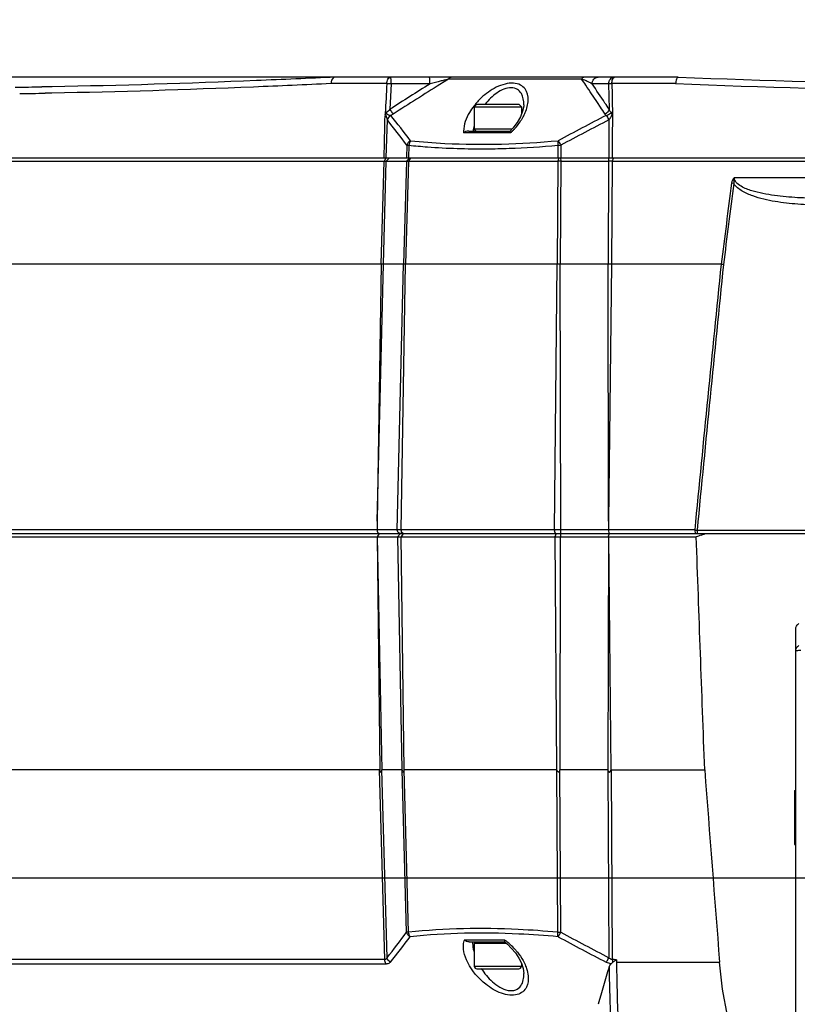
# Model space of a CAD drawing. Header units: millimetres. Extents: x 0 to 420, y 0 to 297.
# Tile 124 of 150: x 294 to 317, y 208 to 237. Entities that reach past the tile are written whole.
import ezdxf

# ---------------------------------------------------------------- set-up
doc = ezdxf.new("R2010")
doc.units = ezdxf.units.MM
doc.header["$LTSCALE"] = 23.1
doc.header["$PDMODE"] = 3
doc.header["$PDSIZE"] = 0.3125
doc.linetypes.add('DASHED', pattern=[0.2, 0.1, -0.1])
doc.layers.get('0').update_dxf_attribs({"linetype": 'CONTINUOUS'})
doc.layers.get('Defpoints').update_dxf_attribs({"linetype": 'CONTINUOUS'})
for name, color, linetype in [('AXES', 7, 'CONTINUOUS'), ('DIM_PILOTEES', 7, 'CONTINUOUS'), ('FASEN', 7, 'CONTINUOUS')]:
    doc.layers.add(name, color=color, linetype=linetype)
doc.styles.get("Standard").update_dxf_attribs({"font": 'txt', "width": 0.7})
doc.styles.add('TEXTSTYLE_4', font='txt')
doc.dimstyles.new('DIMSTYLE_2', dxfattribs={"dimtxt": 2.5, "dimasz": 3.5, "dimexe": 2, "dimexo": 0, "dimtad": 1, "dimdec": 0, "dimlfac": 5, "dimdsep": 46, "dimtxsty": 'Standard', "dimblk": '_FILLED', "dimblk1": '_FILLED', "dimblk2": '_FILLED', "dimcen": 0, "dimazin": 2, "dimtp": 0.8, "dimtm": 0.8, "dimtfac": 1, "dimtdec": 0, "dimtofl": 0, "dimtmove": 0, "dimatfit": 3, "dimldrblk": '_FILLED', "dimfxl": 0, "dimtolj": 1, "dimarcsym": 0})
doc.dimstyles.new('DIMSTYLE_7', dxfattribs={"dimtxt": 2.5, "dimasz": 3.5, "dimexe": 2, "dimexo": 0, "dimtad": 1, "dimdec": 0, "dimlfac": 5, "dimdsep": 46, "dimtxsty": 'Standard', "dimblk": '_FILLED', "dimblk1": '_FILLED', "dimblk2": '_FILLED', "dimcen": 0, "dimazin": 2, "dimtp": 0.8, "dimtm": 0.8, "dimtfac": 1, "dimtdec": 0, "dimtofl": 0, "dimtmove": 0, "dimatfit": 1, "dimldrblk": '_FILLED', "dimfxl": 0, "dimtolj": 1, "dimarcsym": 0})
doc.dimstyles.new('DIMSTYLE_8', dxfattribs={"dimtxt": 2.5, "dimasz": 3.5, "dimexe": 2, "dimexo": 0, "dimgap": 2.5, "dimtad": 1, "dimdec": 0, "dimlfac": 5, "dimdsep": 46, "dimtxsty": 'Standard', "dimblk": '_FILLED', "dimblk1": '_FILLED', "dimblk2": '_FILLED', "dimcen": 0, "dimazin": 2, "dimtp": 0.5, "dimtm": 0.5, "dimtfac": 1, "dimtdec": 0, "dimtofl": 0, "dimtmove": 0, "dimatfit": 3, "dimldrblk": '_FILLED', "dimfxl": 0, "dimtolj": 1, "dimarcsym": 0})

# ---------------------------------------------------------------- blocks, each defined once
blk = doc.blocks.new('_FILLED')
at = {"color": 0, "linetype": 'ByBlock'}
blk.add_solid([(0, 0), (-1, 0.1429), (-1, -0.1429)], dxfattribs=at)
blk = doc.blocks.new('*D12')
at = {"layer": 'DIM_PILOTEES', "color": 2, "linetype": 'Continuous'}
for p, q in [((307.099, 235.153), (248.811, 235.153)), ((250.811, 235.153), (250.811, 180.693)), ((250.811, 126.233), (250.811, 180.693)), ((309.388, 126.233), (248.811, 126.233))]:
    blk.add_line(p, q, dxfattribs=at)
at = {"layer": 'DIM_PILOTEES', "color": 2, "linetype": 'Continuous', "xscale": 3.5, "yscale": 3.5, "zscale": 3.5}
for p, rotation in [((250.811, 235.153), 90), ((250.811, 126.233), 270)]:
    blk.add_blockref('_FILLED', p, dxfattribs=dict(at, rotation=rotation))
at = {"layer": 'DIM_PILOTEES', "color": 2, "linetype": 'Continuous', "insert": (247.686, 180.693), "char_height": 2.5, "width": 8.30357, "attachment_point": 2, "rotation": 90, "line_spacing_factor": 0.9}
blk.add_mtext('{\\ftxt;\\W0.0001;\\H0.0001;\\~}{\\ftxt;\\W2.2142857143;\\H2.5; }{\\ftxt;\\W0.0001;\\H0.0001;\\~}', dxfattribs=at)
blk = doc.blocks.new('*D13')
at = {"layer": 'DIM_PILOTEES', "color": 2, "linetype": 'Continuous'}
for p, q in [((286.263, 221.712), (286.263, 262.496)), ((372.406, 221.712), (372.406, 262.496)), ((286.263, 260.496), (329.335, 260.496)), ((372.406, 260.496), (329.335, 260.496))]:
    blk.add_line(p, q, dxfattribs=at)
at = {"layer": 'DIM_PILOTEES', "color": 2, "linetype": 'Continuous', "xscale": 3.5, "yscale": 3.5, "zscale": 3.5, "rotation": 180}
blk.add_blockref('_FILLED', (286.263, 260.496), dxfattribs=at)
at = {"layer": 'DIM_PILOTEES', "color": 2, "linetype": 'Continuous', "xscale": 3.5, "yscale": 3.5, "zscale": 3.5}
blk.add_blockref('_FILLED', (372.406, 260.496), dxfattribs=at)
at = {"layer": 'DIM_PILOTEES', "color": 2, "linetype": 'Continuous', "insert": (329.335, 263.621), "char_height": 2.5, "width": 12.76786, "attachment_point": 2, "line_spacing_factor": 0.9, "style": 'TEXTSTYLE_4'}
blk.add_mtext('{\\ftxt;\\W0.0001;\\H0.0001;\\~}{\\ftxt;\\W1.3333333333;\\H2.5; }{\\ftxt;\\W0.0001;\\H0.0001;\\~}{\\ftxt;\\W0.0001;\\H0.0001;\\~}{\\ftxt;\\W2.0714285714;\\H2.5; }{\\ftxt;\\W0.0001;\\H0.0001;\\~}', dxfattribs=at)
blk = doc.blocks.new('*D14')
at = {"layer": 'DIM_PILOTEES', "color": 2, "linetype": 'Continuous'}
blk.add_line((362.949, 245.895), (387.249, 270.866), dxfattribs=at)
at = {"layer": 'DIM_PILOTEES', "color": 2, "linetype": 'Continuous', "xscale": 3.5, "yscale": 3.5, "zscale": 3.5, "rotation": 225.7798479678}
blk.add_blockref('_FILLED', (362.949, 245.895), dxfattribs=at)
at = {"layer": 'DIM_PILOTEES', "color": 2, "linetype": 'Continuous', "insert": (378.575, 266.434), "char_height": 2.5, "width": 13.83929, "attachment_point": 1, "rotation": 45.7798, "line_spacing_factor": 0.9, "style": 'TEXTSTYLE_4'}
blk.add_mtext('{\\ftxt;\\W0.0001;\\H0.0001;\\~}{\\ftxt;\\W1.3333333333;\\H2.5; }{\\ftxt;\\W0.0001;\\H0.0001;\\~}{\\ftxt;\\W0.0001;\\H0.0001;\\~}{\\ftxt;\\W2.3571428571;\\H2.5; }{\\ftxt;\\W0.0001;\\H0.0001;\\~}', dxfattribs=at)
blk = doc.blocks.new('*D15')
at = {"layer": 'Defpoints', "color": 0, "linetype": 'Continuous'}
for p in [(285.661, 263.402), (329.335, 211.353), (273.695, 179.23), (384.974, 179.23)]:
    blk.add_point(p, dxfattribs=at)
at = {"layer": 'DIM_PILOTEES', "color": 0, "linetype": 'Continuous', "lineweight": -2}
for p, q in [((273.695, 179.23), (268.761, 176.381)), ((384.974, 179.23), (389.908, 176.381))]:
    blk.add_line(p, q, dxfattribs=at)
blk.add_arc((329.335, 211.353), 67.945, 332.95177, 207.04823, dxfattribs=at)
at = {"layer": 'DIM_PILOTEES', "color": 0, "linetype": 'Continuous', "lineweight": -2, "xscale": 3.5, "yscale": 3.5, "zscale": 3.5}
for p, rotation in [((270.493, 177.381), 298.5241126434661), ((388.176, 177.381), 241.4758873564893)]:
    blk.add_blockref('_FILLED', p, dxfattribs=dict(at, rotation=rotation))
at = {"layer": 'DIM_PILOTEES', "color": 0, "linetype": 'Continuous', "insert": (334.336, 284.962), "char_height": 2.5, "width": 26.96429, "attachment_point": 2, "rotation": 356.1129, "line_spacing_factor": 0.9}
blk.add_mtext('\\A1;{\\ftxt;\\W0.0001;\\H0.0001;\\~}{\\ftxt;\\W2.8095238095;\\H2.5; }{\\ftxt;\\W0.0001;\\H0.0001;\\~}{\\ftxt;\\W0.0001;\\H0.0001;\\~}{\\ftxt;\\W2.3571428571;\\H2.5; }{\\ftxt;\\W0.0001;\\H0.0001;\\~}{\\ftxt;\\W0.0001;\\H0.0001;\\~}{\\ftxt;\\W0.6666666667;\\H2.5; }{\\ftxt;\\W0.0001;\\H0.0001;\\~}{\\ftxt;\\W0.0001;\\H0.0001;\\~}{\\ftxt;\\W1.3571428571;\\H2.5; }{\\ftxt;\\W0.0001;\\H0.0001;\\~}', dxfattribs=at)
blk = doc.blocks.new('*D16')
at = {"layer": 'DIM_PILOTEES', "color": 2, "linetype": 'Continuous'}
for p, q in [((324.085, 211.353), (253.811, 211.353)), ((255.811, 211.353), (255.811, 168.793)), ((255.811, 126.233), (255.811, 168.793)), ((309.388, 126.233), (253.811, 126.233))]:
    blk.add_line(p, q, dxfattribs=at)
at = {"layer": 'DIM_PILOTEES', "color": 2, "linetype": 'Continuous', "xscale": 3.5, "yscale": 3.5, "zscale": 3.5}
for p, rotation in [((255.811, 211.353), 90), ((255.811, 126.233), 270)]:
    blk.add_blockref('_FILLED', p, dxfattribs=dict(at, rotation=rotation))
at = {"layer": 'DIM_PILOTEES', "color": 2, "linetype": 'Continuous', "insert": (252.686, 168.793), "char_height": 2.5, "width": 8.83929, "attachment_point": 2, "rotation": 90, "line_spacing_factor": 0.9}
blk.add_mtext('{\\ftxt;\\W0.0001;\\H0.0001;\\~}{\\ftxt;\\W2.3571428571;\\H2.5; }{\\ftxt;\\W0.0001;\\H0.0001;\\~}', dxfattribs=at)

msp = doc.modelspace()

# ---------------------------------------------------------------- linework, layer by layer
at = {"color": 7, "linetype": 'Continuous'}
for p, q in [((313.8455, 235.1533), (303.6523, 235.1533)), ((306.5969, 234.9864), (306.4698, 234.9533)), ((306.7084, 235.0153), (306.5969, 234.9864)), ((307.0222, 235.0952), (306.7649, 234.9357)), ((307.0222, 235.0952), (306.7649, 234.9357)), ((310.9741, 235.0952), (307.0222, 235.0952)), ((295.0314, 234.8664), (294.9403, 234.8651)), ((295.13, 234.8678), (295.0314, 234.8664)), ((295.1355, 234.6774), (295.0376, 234.6758)), ((295.1367, 234.6777), (295.0788, 234.6766)), ((295.2429, 234.8695), (295.13, 234.8678)), ((295.233, 234.679), (295.1355, 234.6774)), ((305.1848, 234.9603), (303.5313, 234.9603)), ((305.3177, 234.9533), (305.2772, 234.1995)), ((306.4698, 234.9533), (305.3177, 234.9533)), ((311.7748, 234.9533), (311.286, 234.9533)), ((311.7748, 234.9533), (311.7919, 234.1995)), ((313.7672, 234.9603), (311.8725, 234.9603)), ((295.0788, 234.6766), (295.0386, 234.6761)), ((311.534, 234.2636), (311.4456, 234.3967)), ((311.534, 234.2637), (311.4456, 234.3967)), ((307.7845, 234.2733), (307.7845, 233.6133)), ((309.1845, 234.2733), (309.1845, 234.0489)), ((309.255, 234.3337), (309.255, 234.3354)), ((305.1711, 232.7533), (305.2024, 233.8826)), ((311.7851, 233.8826), (311.7781, 232.7533)), ((307.6187, 233.5533), (308.8493, 233.5533)), ((307.8445, 233.5533), (307.7845, 233.6133)), ((307.7845, 233.6133), (308.905, 233.6133)), ((308.9274, 233.6372), (308.8487, 233.5531)), ((308.8613, 233.4952), (307.4675, 233.4952)), ((305.7851, 233.1313), (305.7745, 232.7533)), ((305.8429, 233.1313), (305.8322, 232.7533)), ((310.2659, 233.1313), (310.2639, 232.7533)), ((310.3578, 233.1313), (310.3558, 232.7533)), ((286.5798, 232.7533), (372.0893, 232.7533)), ((287.6466, 232.6542), (305.1029, 232.6542)), ((305.018, 229.5933), (305.1029, 232.6542)), ((305.0834, 229.5933), (305.1684, 232.6542)), ((305.1473, 232.7283), (305.1029, 232.6542)), ((305.2614, 232.7533), (305.1684, 232.6542)), ((305.1684, 232.6542), (305.7717, 232.6542)), ((305.7717, 232.6542), (305.6856, 229.5933)), ((305.8295, 232.6542), (305.7432, 229.5933)), ((305.8495, 232.7371), (305.7717, 232.6542)), ((305.8928, 232.7533), (305.8295, 232.6542)), ((305.8295, 232.6542), (310.2634, 232.6542)), ((310.2634, 232.6542), (310.2475, 229.5933)), ((310.3016, 232.7533), (310.2634, 232.6542)), ((310.3552, 232.6542), (310.3392, 229.5933)), ((310.3463, 232.7533), (310.3552, 232.6542)), ((310.3552, 232.6542), (311.7775, 232.6542)), ((311.7775, 232.6542), (311.7586, 229.5933)), ((311.7686, 232.7533), (311.7775, 232.6542)), ((311.8783, 232.6542), (311.8593, 229.5933)), ((311.9144, 232.738), (311.8783, 232.6542)), ((311.8783, 232.6542), (346.7908, 232.6542)), ((315.5184, 232.1742), (343.1507, 232.1742)), ((315.4968, 231.9925), (315.4339, 232.0008)), ((305.018, 229.5933), (287.5428, 229.5933)), ((305.018, 229.5933), (304.9022, 221.9556)), ((304.9022, 221.9556), (305.0834, 229.5933)), ((305.6856, 229.5933), (305.0834, 229.5933)), ((305.4982, 221.6959), (305.6856, 229.5933)), ((305.6152, 221.6959), (305.7432, 229.5933)), ((310.2475, 229.5933), (305.7432, 229.5933)), ((310.1708, 221.6959), (310.2475, 229.5933)), ((310.3572, 221.6959), (310.3392, 229.5933)), ((311.7586, 229.5933), (310.3392, 229.5933)), ((311.7761, 221.9556), (311.7586, 229.5933)), ((311.8593, 229.5933), (311.7761, 221.9556)), ((315.1193, 229.5933), (311.8593, 229.5933)), ((304.9022, 221.9556), (304.8968, 221.6959)), ((311.7761, 221.9556), (311.7749, 221.6959)), ((314.3341, 221.6959), (286.2626, 221.6959)), ((286.3626, 221.5933), (320.7015, 221.5933)), ((305.5956, 221.5933), (305.505, 221.4912)), ((305.6759, 221.5933), (305.614, 221.4912)), ((310.2149, 221.5933), (310.1778, 221.4912)), ((310.3427, 221.5933), (310.3514, 221.4912)), ((314.4056, 221.6924), (314.4056, 221.5933)), ((314.4056, 221.6924), (320.7615, 221.6924)), ((314.5232, 221.5425), (314.5709, 221.5595)), ((314.5709, 221.5595), (314.6187, 221.5764)), ((314.6187, 221.5764), (314.6664, 221.5933)), ((287.3425, 221.4912), (304.8963, 221.4912)), ((304.8963, 221.4912), (304.9804, 214.5544)), ((304.9031, 221.4912), (305.0348, 214.5544)), ((304.9031, 221.4912), (311.7702, 221.4912)), ((305.505, 221.4912), (305.6362, 214.5805)), ((305.7037, 214.5684), (305.614, 221.4912)), ((310.1778, 221.4912), (310.2315, 214.5806)), ((310.3388, 214.5684), (310.3514, 221.4912)), ((311.7702, 221.4912), (311.7576, 214.5544)), ((311.7756, 221.4912), (311.8413, 214.5544)), ((311.7808, 221.4912), (314.3797, 221.4912)), ((317.3345, 144.7533), (317.3345, 218.743)), ((304.973, 214.5684), (287.4877, 214.5684)), ((305.1292, 208.931), (304.973, 214.5684)), ((305.6399, 214.5684), (305.0383, 214.5684)), ((305.1932, 208.9857), (305.0383, 214.5684)), ((305.7757, 209.7422), (305.6399, 214.5684)), ((310.2392, 214.5684), (305.6973, 214.5684)), ((305.8334, 209.7422), (305.6973, 214.5684)), ((310.2641, 209.7422), (310.2392, 214.5684)), ((311.7487, 214.5684), (310.3307, 214.5684)), ((310.356, 209.7422), (310.3307, 214.5684)), ((311.7487, 214.5684), (311.783, 208.9857)), ((311.8492, 214.5684), (314.6309, 214.5684)), ((311.8492, 214.5684), (311.8842, 208.931)), ((307.4922, 209.5118), (308.6878, 209.5118)), ((307.6298, 209.4532), (308.6905, 209.4532)), ((307.8315, 209.4532), (307.7845, 209.4062)), ((307.7845, 209.4062), (307.7845, 208.7332)), ((308.7451, 209.4062), (307.7845, 209.4062)), ((308.6882, 209.454), (308.7709, 209.3845)), ((305.1292, 208.931), (287.6788, 208.931)), ((305.163, 208.7965), (287.737, 208.7965)), ((307.7845, 208.7332), (309.1845, 208.7332)), ((307.8645, 208.6532), (309.1045, 208.6532)), ((309.1845, 208.8237), (309.1845, 208.7332)), ((312.0085, 208.8523), (315.0733, 208.8523)), ((309.2591, 208.5162), (309.2591, 208.5164))]:
    msp.add_line(p, q, dxfattribs=at)
for points in [[(309.2218, 234.1431), (309.1559, 233.9764), (309.0555, 233.8033), (308.9274, 233.6372)], [(309.255, 234.3337), (309.2526, 234.2951), (309.2218, 234.1431)], [(304.973, 214.5684), (304.9751, 214.5667), (304.9767, 214.5648), (304.9779, 214.5623), (304.9788, 214.5597), (304.9797, 214.5571), (304.9804, 214.5544)], [(305.0383, 214.5684), (305.0373, 214.5667), (305.0365, 214.5648), (305.0359, 214.5623), (305.0355, 214.5597), (305.0351, 214.557), (305.0348, 214.5544)], [(305.6362, 214.5805), (305.6361, 214.5731), (305.6365, 214.5678), (305.6372, 214.5645), (305.6383, 214.5634)], [(310.2315, 214.5806), (310.231, 214.5731), (310.2316, 214.5678), (310.233, 214.5645), (310.2354, 214.5633)], [(311.7487, 214.5684), (311.7512, 214.5667), (311.7532, 214.5648), (311.7546, 214.5623), (311.7557, 214.5597), (311.7567, 214.557), (311.7576, 214.5544)], [(311.8492, 214.5684), (311.847, 214.5667), (311.8452, 214.5648), (311.8439, 214.5623), (311.8429, 214.5597), (311.842, 214.5571), (311.8413, 214.5544)], [(308.7709, 209.3845), (308.8954, 209.262), (309.0085, 209.1261), (309.109, 208.9748), (309.1872, 208.8183)], [(309.1872, 208.8183), (309.2383, 208.6643), (309.2591, 208.5164)]]:
    msp.add_lwpolyline(points, dxfattribs=at)
at = {"color": 7, "linetype": 'DASHED'}
msp.add_arc((329.3345, 211.3533), 48.1984, 330, 210, dxfattribs=at)
at = {"color": 7, "linetype": 'Continuous'}
for centre, radius, start, end in [((322.6181, 173.3584), 63.6765, 104.351671, 104.468813), ((318.1897, 190.6718), 45.8057, 104.22006, 104.35325), ((313.9878, 207.2511), 28.7021, 104.04513, 104.21914), ((255.9637, 197.4641), 66.6502, 34.188485, 34.374954), ((310.6386, 234.0142), 1.1319, 71.86305, 72.76149), ((329.3345, 634.8533), 400, 267.780805, 272.219195), ((293.1095, 369.0795), 134.2269, 270.440314, 270.7815), ((303.3867, 199.4449), 35.5609, 86.88716, 87.10164), ((367.2942, 137.4089), 114.9544, 121.945867, 122.649081), ((367.1794, 137.8102), 114.3822, 121.882643, 122.705996), ((252.9692, 195.4342), 70.2678, 33.675272, 34.185581), ((252.3937, 194.885), 71.2304, 33.679254, 34.230043), ((329.3345, 638.715), 404.0547, 267.79197, 272.20803), ((292.8362, 378.3465), 143.6875, 270.575277, 270.877879), ((309.3941, 233.0462), 2.0463, 133.20768, 142.4526), ((249.0092, 192.6241), 75.3006, 33.512945, 33.682739), ((248.4936, 192.4525), 75.6457, 33.366946, 33.554094), ((274.5834, 209.5318), 39.1214, 37.10209, 38.49457), ((274.7782, 209.5996), 39.0893, 37.26123, 38.65566), ((307.6165, 234.8727), 1.8555, 319.89936, 325.58141), ((307.7224, 234.7991), 1.7266, 325.60639, 328.65357), ((307.8139, 234.7436), 1.6195, 328.64959, 331.75219), ((348.7031, 161.8109), 81.132, 117.130054, 118.269605), ((348.8255, 161.7787), 81.0615, 117.190008, 118.330095), ((308.1307, 233.5403), 0.6648, 179.27982, 183.88603), ((307.5212, 234.9541), 1.9809, 312.56983, 314.88716), ((307.5267, 234.9486), 1.9731, 314.88616, 317.32473), ((307.5495, 234.9277), 1.9422, 317.32132, 319.92937), ((307.9491, 257.3496), 24.3254, 270.48477, 272.04629), ((307.865, 259.5975), 26.5749, 272.05443, 275.18334), ((310.3093, 222.3385), 10.3158, 89.74488, 90.25512), ((311.8279, 222.5507), 10.1036, 89.71433, 90.28567), ((1233.1148, 112.1993), 925.4712, 172.5622055, 172.7125193), ((1239.7752, 111.8302), 932.0566, 172.5927164, 172.7419038), ((1901.2657, 67.8912), 1594.3674, 174.1790038, 174.4642069), ((1910.8968, 67.6078), 1603.9097, 174.2038621, 174.4872001), ((305.7747, 221.6935), 0.1595, 179.11541, 188.62002), ((310.4352, 221.6934), 0.2645, 179.46215, 185.18329), ((309.2344, 221.6934), 1.1228, 358.78132, 0.1272), ((315.1501, 237.4947), 15.8198, 267.05839, 267.3025), ((333.5825, 168.0112), 56.8231, 109.59779, 109.75142), ((274.3004, 233.3743), 39.3595, 321.71034, 323.10013), ((274.5005, 233.3033), 39.3202, 321.54735, 322.94154), ((310.31, 215.0407), 5.2987, 269.50334, 270.49683), ((348.821, 280.7813), 80.941, 241.56117, 242.706808), ((348.9467, 280.8194), 80.8778, 241.500656, 242.644879), ((307.9465, 209.3509), 0.4819, 160.49983, 163.98453), ((307.5603, 207.9664), 1.913, 52.69754, 53.88676), ((307.5468, 207.9487), 1.9352, 51.10523, 52.69684), ((307.5252, 207.9221), 1.9695, 47.64234, 51.10053), ((307.5056, 207.9005), 1.9986, 41.71626, 47.64521), ((307.8645, 208.7332), 0.08, 180, 270), ((309.1045, 208.7332), 0.08, 270, 360), ((375.1763, 189.206), 66.3166, 162.903322, 163.896922), ((392.0317, 210.025), 80.2524, 180.944535, 182.908468), ((392.8172, 210.0226), 80.8172, 180.829753, 183.37365)]:
    msp.add_arc(centre, radius, start, end, dxfattribs=at)
for points, knots in [([(303.6532, 235.1533), (302.8725, 235.1177), (300.0702, 234.996), (297.2663, 234.9012), (295.2429, 234.8695)], [0, 0, 0, 0, 0.2785929, 1, 1, 1, 1]), ([(303.653, 235.1533), (303.6365, 235.1534), (303.5547, 235.1253), (303.5318, 235.0248), (303.5313, 234.9603)], [0, 0, 0, 0, 0.2034613, 1, 1, 1, 1]), ([(305.1848, 234.9603), (305.1852, 234.9812), (305.1925, 235.049), (305.2264, 235.1264), (305.271, 235.1467)], [0, 0, 0, 0, 0.2988657, 1, 1, 1, 1]), ([(305.271, 235.1467), (305.2757, 235.1488), (305.2853, 235.1521), (305.2954, 235.1533), (305.3003, 235.1533)], [0, 0, 0, 0, 0.5095207, 1, 1, 1, 1]), ([(305.3177, 234.9533), (305.3177, 234.9788), (305.3166, 235.0248), (305.3146, 235.0907), (305.3077, 235.1238), (305.3059, 235.1533), (305.3003, 235.1533)], [0, 0, 0, 0, 0.3786586, 0.7011747, 0.9175191, 1, 1, 1, 1]), ([(306.4698, 234.9533), (306.4698, 234.9788), (306.4687, 235.0248), (306.4667, 235.0907), (306.4597, 235.1238), (306.4579, 235.1533), (306.4524, 235.1533)], [0, 0, 0, 0, 0.3786818, 0.7012081, 0.9175261, 1, 1, 1, 1]), ([(307.0851, 235.1516), (307.0875, 235.1522), (307.0922, 235.153), (307.097, 235.1533), (307.0994, 235.1533)], [0, 0, 0, 0, 0.5028712, 1, 1, 1, 1]), ([(309.3869, 234.4691), (309.3902, 234.5845), (309.3501, 234.775), (309.1535, 234.9387), (308.9372, 234.9889), (308.6884, 234.9572), (308.3519, 234.8271), (308.1258, 234.6625), (307.9931, 234.5378)], [0, 0, 0, 0, 0.1907579, 0.2904067, 0.4074653, 0.5468374, 0.69901, 1, 1, 1, 1]), ([(310.9741, 235.0952), (310.9779, 235.1038), (310.9911, 235.1292), (311.0176, 235.1533), (311.0376, 235.1533)], [0, 0, 0, 0, 0.3193681, 1, 1, 1, 1]), ([(311.1864, 235.0085), (311.1722, 235.0157), (311.1086, 235.0463), (311.043, 235.0728), (310.991, 235.0898)], [0, 0, 0, 0, 0.2250892, 1, 1, 1, 1]), ([(311.286, 234.9533), (311.286, 235.0037), (311.3203, 235.1058), (311.4203, 235.1533), (311.4673, 235.1533)], [0, 0, 0, 0, 0.517361, 1, 1, 1, 1]), ([(311.7748, 234.9533), (311.7748, 235.0037), (311.8091, 235.1058), (311.909, 235.1533), (311.956, 235.1533)], [0, 0, 0, 0, 0.5173355, 1, 1, 1, 1]), ([(311.8725, 234.9603), (311.8732, 235.0067), (311.8783, 235.075), (311.9291, 235.1533), (311.956, 235.1533)], [0, 0, 0, 0, 0.6329461, 1, 1, 1, 1]), ([(313.8448, 235.1533), (313.8192, 235.1538), (313.7735, 235.0715), (313.7686, 235.0067), (313.7672, 234.9603)], [0, 0, 0, 0, 0.355515, 1, 1, 1, 1]), ([(303.5313, 234.9603), (302.7631, 234.9254), (299.998, 234.8058), (297.2315, 234.712), (295.233, 234.679)], [0, 0, 0, 0, 0.2778561, 1, 1, 1, 1]), ([(309.255, 234.3354), (309.258, 234.4485), (309.234, 234.6282), (309.0711, 234.8064), (308.8737, 234.8559), (308.6562, 234.8042), (308.3819, 234.6493), (308.2106, 234.4771), (308.1131, 234.3532)], [0, 0, 0, 0, 0.207852, 0.3098387, 0.4250637, 0.5625274, 0.7105775, 1, 1, 1, 1]), ([(311.8725, 234.9603), (311.8623, 234.9598), (311.8297, 234.9581), (311.7971, 234.9562), (311.7748, 234.9533)], [0, 0, 0, 0, 0.3117738, 1, 1, 1, 1]), ([(309.2406, 233.9771), (309.2625, 234.0178), (309.3369, 234.1725), (309.3833, 234.3435), (309.3869, 234.4691)], [0, 0, 0, 0, 0.2690466, 1, 1, 1, 1]), ([(305.303, 234.016), (305.2576, 234.0167), (305.193, 234.0367), (305.1492, 234.0817), (305.1401, 234.0953)], [0, 0, 0, 0, 0.7341888, 1, 1, 1, 1]), ([(305.2772, 234.1995), (305.2861, 234.1855), (305.3175, 234.1373), (305.3499, 234.0896), (305.3755, 234.0575)], [0, 0, 0, 0, 0.2880146, 1, 1, 1, 1]), ([(307.7717, 234.2933), (307.7257, 234.2333), (307.5745, 234.0106), (307.4683, 233.7435), (307.466, 233.5486)], [0, 0, 0, 0, 0.279611, 1, 1, 1, 1]), ([(311.706, 234.0163), (311.7385, 234.0291), (311.7844, 234.051), (311.8431, 234.0843), (311.8755, 234.0886), (311.8899, 234.0953)], [0, 0, 0, 0, 0.5232208, 0.7617619, 1, 1, 1, 1]), ([(311.8924, 234.0954), (311.8792, 234.0963), (311.8285, 234.1115), (311.8036, 234.1641), (311.7919, 234.1995)], [0, 0, 0, 0, 0.2621962, 1, 1, 1, 1]), ([(305.1423, 234.0753), (305.1447, 234.0575), (305.1604, 233.9916), (305.1852, 233.9289), (305.2024, 233.8826)], [0, 0, 0, 0, 0.2673196, 1, 1, 1, 1]), ([(311.706, 234.0163), (311.712, 234.0075), (311.7403, 233.9641), (311.7657, 233.9189), (311.7851, 233.8826)], [0, 0, 0, 0, 0.2058276, 1, 1, 1, 1]), ([(311.7851, 233.8826), (311.8111, 233.91), (311.8517, 233.9731), (311.8869, 234.0446), (311.8871, 234.0824)], [0, 0, 0, 0, 0.5003262, 1, 1, 1, 1]), ([(308.8613, 233.4952), (308.8573, 233.5087), (308.8559, 233.5255), (308.8447, 233.549), (308.8487, 233.5531)], [0, 0, 0, 0, 0.7091384, 1, 1, 1, 1]), ([(305.8887, 233.2662), (306.2293, 233.2297), (307.6899, 233.1177), (309.1602, 233.165), (310.2773, 233.2662)], [0, 0, 0, 0, 0.2339769, 1, 1, 1, 1]), ([(310.2773, 233.2662), (310.2744, 233.2568), (310.2645, 233.2125), (310.2635, 233.1666), (310.2659, 233.1313)], [0, 0, 0, 0, 0.2182473, 1, 1, 1, 1]), ([(310.2773, 233.2662), (310.2834, 233.2574), (310.3121, 233.2136), (310.338, 233.168), (310.3578, 233.1313)], [0, 0, 0, 0, 0.2043369, 1, 1, 1, 1]), ([(305.7851, 233.1313), (305.7885, 233.1314), (305.8084, 233.1317), (305.8284, 233.1314), (305.845, 233.131)], [0, 0, 0, 0, 0.1672681, 1, 1, 1, 1]), ([(305.8429, 233.1313), (306.0272, 233.1117), (306.7959, 233.0424), (307.5686, 233.0202), (308.1549, 233.0251)], [0, 0, 0, 0, 0.2402205, 1, 1, 1, 1]), ([(305.1029, 232.6542), (305.1096, 232.6542), (305.1314, 232.6543), (305.1532, 232.6543), (305.1684, 232.6542)], [0, 0, 0, 0, 0.3076534, 1, 1, 1, 1]), ([(318.0817, 231.5533), (317.8515, 231.5533), (317.3901, 231.5654), (316.7058, 231.6227), (316.1276, 231.7401), (315.7214, 231.8759), (315.5006, 232.067), (315.5184, 232.1742)], [0, 0, 0, 0, 0.2518824, 0.5036872, 0.7552797, 0.8809951, 1, 1, 1, 1]), ([(318.0817, 231.3551), (317.854, 231.3551), (317.3982, 231.3693), (316.7197, 231.4447), (316.1603, 231.5731), (315.7453, 231.7525), (315.5552, 231.8959), (315.4968, 231.9925)], [0, 0, 0, 0, 0.2503952, 0.5007427, 0.7508749, 0.8759242, 1, 1, 1, 1]), ([(305.0834, 229.5933), (305.0798, 229.5931), (305.0574, 229.5923), (305.0351, 229.593), (305.0164, 229.5939)], [0, 0, 0, 0, 0.1648315, 1, 1, 1, 1]), ([(305.7432, 229.5933), (305.7322, 229.5935), (305.7224, 229.5895), (305.6942, 229.5978), (305.695, 229.5928)], [0, 0, 0, 0, 0.6821583, 1, 1, 1, 1]), ([(304.896, 221.6959), (304.8957, 221.6826), (304.9016, 221.6375), (304.9438, 221.5933), (304.9762, 221.5933)], [0, 0, 0, 0, 0.2922643, 1, 1, 1, 1]), ([(305.5008, 221.6696), (305.4998, 221.6739), (305.4984, 221.6826), (305.4981, 221.6915), (305.4982, 221.6959)], [0, 0, 0, 0, 0.5011562, 1, 1, 1, 1]), ([(305.5428, 221.6071), (305.5393, 221.6094), (305.5326, 221.6145), (305.5266, 221.6204), (305.5239, 221.6235)], [0, 0, 0, 0, 0.4970177, 1, 1, 1, 1]), ([(305.6771, 221.5933), (305.654, 221.5933), (305.6256, 221.6274), (305.6186, 221.6592), (305.617, 221.6696)], [0, 0, 0, 0, 0.6869188, 1, 1, 1, 1]), ([(310.1981, 221.5969), (310.1964, 221.5981), (310.1931, 221.6013), (310.1904, 221.6051), (310.1891, 221.6071)], [0, 0, 0, 0, 0.462484, 1, 1, 1, 1]), ([(310.2079, 221.5933), (310.2062, 221.5933), (310.2027, 221.594), (310.1996, 221.5958), (310.1981, 221.5969)], [0, 0, 0, 0, 0.4739042, 1, 1, 1, 1]), ([(310.3485, 221.5933), (310.3558, 221.5933), (310.3509, 221.634), (310.3566, 221.6512), (310.357, 221.6696)], [0, 0, 0, 0, 0.2853113, 1, 1, 1, 1]), ([(311.7702, 221.4912), (311.7732, 221.5085), (311.7884, 221.5408), (311.7904, 221.5761), (311.7934, 221.5933)], [0, 0, 0, 0, 0.5016564, 1, 1, 1, 1]), ([(311.7767, 221.6959), (311.7765, 221.6716), (311.7782, 221.6457), (311.7818, 221.5933), (311.7925, 221.5933)], [0, 0, 0, 0, 0.6943084, 1, 1, 1, 1]), ([(314.3341, 221.6959), (314.3339, 221.6716), (314.3356, 221.6385), (314.3565, 221.5933), (314.3697, 221.5933)], [0, 0, 0, 0, 0.6491072, 1, 1, 1, 1]), ([(317.3345, 218.743), (317.3345, 218.777), (317.3523, 218.8462), (317.402, 218.8975), (317.431, 218.9152)], [0, 0, 0, 0, 0.5000393, 1, 1, 1, 1]), ([(317.3345, 218.0943), (317.3345, 218.1274), (317.3526, 218.1951), (317.4022, 218.2443), (317.431, 218.2613)], [0, 0, 0, 0, 0.4974432, 1, 1, 1, 1]), ([(317.3345, 218.0943), (317.3345, 218.0994), (317.352, 218.1097), (317.3811, 218.1164), (317.4294, 218.1239), (317.4656, 218.1262), (317.4858, 218.1271)], [0, 0, 0, 0, 0.0977849, 0.3059619, 0.6167753, 1, 1, 1, 1]), ([(304.9804, 214.5544), (304.9866, 214.5324), (305.0117, 214.4535), (305.0322, 214.5326), (305.0348, 214.5544)], [0, 0, 0, 0, 0.5103593, 1, 1, 1, 1]), ([(305.6384, 214.5585), (305.6426, 214.5471), (305.6433, 214.5264), (305.6861, 214.4844), (305.6948, 214.5487), (305.7029, 214.572)], [0, 0, 0, 0, 0.2630675, 0.4620339, 1, 1, 1, 1]), ([(310.2354, 214.5583), (310.2437, 214.5477), (310.2509, 214.5224), (310.3086, 214.4874), (310.3265, 214.5474), (310.3379, 214.5721)], [0, 0, 0, 0, 0.2519594, 0.4916716, 1, 1, 1, 1]), ([(311.7576, 214.5544), (311.7651, 214.5311), (311.7969, 214.4552), (311.8343, 214.5303), (311.8413, 214.5544)], [0, 0, 0, 0, 0.4941618, 1, 1, 1, 1]), ([(310.2641, 209.7422), (309.8737, 209.7775), (308.3993, 209.8801), (306.9133, 209.858), (305.8334, 209.7422)], [0, 0, 0, 0, 0.2652105, 1, 1, 1, 1]), ([(305.8334, 209.7422), (305.8275, 209.7421), (305.8083, 209.7419), (305.7891, 209.7419), (305.7757, 209.7422)], [0, 0, 0, 0, 0.303767, 1, 1, 1, 1]), ([(310.2753, 209.6077), (309.8879, 209.6431), (308.425, 209.7457), (306.9505, 209.7235), (305.8789, 209.6077)], [0, 0, 0, 0, 0.2651885, 1, 1, 1, 1]), ([(310.2753, 209.6077), (310.2725, 209.6172), (310.2627, 209.6613), (310.2618, 209.707), (310.2641, 209.7422)], [0, 0, 0, 0, 0.2184966, 1, 1, 1, 1]), ([(310.2753, 209.6077), (310.2814, 209.6165), (310.3102, 209.6602), (310.3362, 209.7056), (310.356, 209.7422)], [0, 0, 0, 0, 0.2046535, 1, 1, 1, 1]), ([(308.1274, 208.1953), (307.908, 208.3691), (307.5778, 208.7458), (307.4234, 209.2753), (307.4833, 209.4839)], [0, 0, 0, 0, 0.5632782, 1, 1, 1, 1]), ([(308.6878, 209.5118), (308.6858, 209.4987), (308.6846, 209.4813), (308.6832, 209.4578), (308.6882, 209.454)], [0, 0, 0, 0, 0.6790466, 1, 1, 1, 1]), ([(308.9975, 209.2305), (309.0211, 209.2041), (309.1086, 209.1004), (309.1852, 208.9872), (309.2336, 208.8993)], [0, 0, 0, 0, 0.2607996, 1, 1, 1, 1]), ([(311.706, 208.8513), (311.7119, 208.8601), (311.7394, 208.9039), (311.7642, 208.9493), (311.783, 208.9857)], [0, 0, 0, 0, 0.2059388, 1, 1, 1, 1]), ([(312.0075, 208.9233), (311.9868, 208.9233), (311.9463, 208.9348), (311.9048, 208.931), (311.8842, 208.931)], [0, 0, 0, 0, 0.5009643, 1, 1, 1, 1]), ([(305.2931, 208.8513), (305.2864, 208.8429), (305.252, 208.8087), (305.2004, 208.7965), (305.163, 208.7965)], [0, 0, 0, 0, 0.222769, 1, 1, 1, 1]), ([(307.9929, 208.6672), (308.084, 208.5213), (308.2522, 208.3138), (308.5344, 208.1021), (308.7717, 208.0004), (309.0128, 208.0045), (309.2324, 208.1815), (309.2624, 208.3899), (309.2591, 208.5161)], [0, 0, 0, 0, 0.2790228, 0.4259038, 0.5691801, 0.6920911, 0.7951715, 1, 1, 1, 1]), ([(309.3106, 208.7376), (309.3205, 208.713), (309.3556, 208.6178), (309.3791, 208.518), (309.3868, 208.4434)], [0, 0, 0, 0, 0.2609435, 1, 1, 1, 1]), ([(312.0076, 208.9233), (311.9885, 208.9082), (311.9456, 208.887), (311.9124, 208.853), (311.8953, 208.838)], [0, 0, 0, 0, 0.516671, 1, 1, 1, 1]), ([(309.3868, 208.4434), (309.3984, 208.3304), (309.3819, 208.1484), (309.2347, 207.9598), (309.0545, 207.8732), (308.8272, 207.8634), (308.4968, 207.9457), (308.2665, 208.0852), (308.1274, 208.1953)], [0, 0, 0, 0, 0.1992221, 0.2976634, 0.407474, 0.5386616, 0.6886754, 1, 1, 1, 1])]:
    msp.add_open_spline(points, degree=3, knots=knots, dxfattribs=at)
for points in [[(307.0222, 235.0952), (307.0358, 235.1199), (307.0577, 235.145), (307.0851, 235.1516)], [(311.286, 234.9533), (311.2537, 234.9732), (311.2203, 234.9915), (311.1864, 235.0085)], [(305.1848, 234.9603), (305.1691, 234.6687), (305.1565, 234.3769), (305.1408, 234.0853)], [(311.8725, 234.9603), (311.8791, 234.6719), (311.8832, 234.3835), (311.8898, 234.0952)], [(305.2772, 234.1995), (305.2416, 234.1536), (305.196, 234.0989), (305.1381, 234.0947)], [(311.7919, 234.1995), (311.7757, 234.1393), (311.7257, 234.086), (311.6703, 234.0575)], [(311.8898, 234.0952), (311.887, 233.6479), (311.8816, 233.2006), (311.8789, 232.7533)], [(305.1056, 232.7533), (305.1173, 233.1742), (305.1222, 233.5952), (305.1339, 234.016)], [(305.1408, 234.0853), (305.1402, 234.065), (305.1484, 234.0351), (305.1306, 234.0254)], [(305.3036, 234.0163), (305.2563, 233.9865), (305.2163, 233.9367), (305.2024, 233.8826)], [(305.3755, 234.0575), (305.3522, 234.0426), (305.3282, 234.0287), (305.3036, 234.0163)], [(311.7059, 234.0163), (311.6923, 234.0284), (311.6803, 234.0424), (311.6703, 234.0575)], [(307.6187, 233.5533), (307.5647, 233.5533), (307.5101, 233.5284), (307.4675, 233.4952)], [(307.7841, 233.7161), (307.7694, 233.6626), (307.7575, 233.6082), (307.7496, 233.5533)], [(305.8887, 233.2662), (305.8404, 233.2365), (305.7993, 233.1862), (305.7851, 233.1313)], [(305.8887, 233.2662), (305.8615, 233.2273), (305.8471, 233.1786), (305.8429, 233.1313)], [(310.2659, 233.1313), (310.2949, 233.1316), (310.3239, 233.1318), (310.3529, 233.131)], [(305.7717, 232.6542), (305.791, 232.6544), (305.8102, 232.6543), (305.8295, 232.6542)], [(315.5184, 232.1742), (315.4665, 232.1355), (315.4389, 232.0654), (315.4305, 232.0012)], [(315.5184, 232.1744), (315.4915, 232.1196), (315.4869, 232.0527), (315.4968, 231.9925)], [(310.3392, 229.5933), (310.311, 229.5938), (310.2826, 229.5946), (310.2544, 229.5928)], [(311.8593, 229.5933), (311.8278, 229.5927), (311.7961, 229.5922), (311.7646, 229.5939)], [(315.1871, 229.5855), (315.1657, 229.5878), (315.1439, 229.5885), (315.1232, 229.5943)], [(304.9031, 221.4912), (304.9293, 221.5249), (304.954, 221.5596), (304.9802, 221.5933)], [(305.5239, 221.6235), (305.5125, 221.6364), (305.5045, 221.6528), (305.5008, 221.6696)], [(305.5888, 221.5933), (305.5728, 221.5933), (305.5562, 221.5984), (305.5428, 221.6071)], [(310.1891, 221.6071), (310.1775, 221.6254), (310.1738, 221.6481), (310.1719, 221.6696)], [(314.6309, 214.5684), (314.5466, 216.876), (314.4629, 219.1836), (314.3797, 221.4912)], [(314.6309, 214.5684), (314.7766, 212.6629), (314.924, 210.7575), (315.0733, 208.8523)], [(305.8789, 209.6077), (305.8308, 209.6374), (305.7899, 209.6875), (305.7757, 209.7422)], [(305.8789, 209.6077), (305.852, 209.6466), (305.8376, 209.695), (305.8334, 209.7422)], [(307.6298, 209.4532), (307.58, 209.4532), (307.5297, 209.4789), (307.4922, 209.5118)], [(307.7349, 209.4532), (307.7349, 209.4216), (307.7366, 209.39), (307.7397, 209.3585)], [(307.7397, 209.3585), (307.7472, 209.2808), (307.763, 209.2038), (307.7844, 209.1287)], [(305.1932, 208.9857), (305.1833, 208.9595), (305.1573, 208.9307), (305.1292, 208.931)], [(305.163, 208.7965), (305.1399, 208.8365), (305.1302, 208.8848), (305.1292, 208.931)], [(305.2931, 208.8513), (305.2461, 208.8814), (305.2067, 208.9315), (305.1932, 208.9857)], [(311.8842, 208.931), (311.8458, 208.9306), (311.8096, 208.9581), (311.783, 208.9857)], [(311.8842, 208.931), (311.8846, 208.8998), (311.888, 208.8683), (311.8953, 208.838)], [(309.2336, 208.8993), (309.2623, 208.847), (309.2883, 208.793), (309.3106, 208.7376)], [(311.8539, 208.801), (311.8025, 208.809), (311.7523, 208.8274), (311.706, 208.8513)], [(311.7902, 208.7021), (311.8018, 208.7395), (311.824, 208.7756), (311.8539, 208.801)], [(311.8953, 208.838), (311.8814, 208.8258), (311.868, 208.8129), (311.8539, 208.801)], [(312.0075, 208.9233), (312.0055, 208.8999), (312.007, 208.876), (312.012, 208.8531)], [(316.1823, 204.7113), (315.5707, 206.0027), (315.185, 207.4277), (315.0733, 208.8523)]]:
    msp.add_open_spline(points, degree=3, dxfattribs=at)
at = {"layer": 'AXES', "color": 7, "linetype": 'Continuous'}
for p, q in [((317.2945, 213.9533), (317.2945, 212.3533)), ((317.2945, 213.9533), (317.3345, 213.9533)), ((317.2945, 212.3533), (317.3345, 212.3533))]:
    msp.add_line(p, q, dxfattribs=at)
at = {"layer": 'FASEN', "color": 7, "linetype": 'Continuous'}
for p, q in [((307.8646, 234.3533), (307.7845, 234.2733)), ((307.7845, 234.2733), (309.1845, 234.2733)), ((307.8647, 234.3533), (309.1044, 234.3533)), ((309.1045, 234.3533), (309.1845, 234.2733))]:
    msp.add_line(p, q, dxfattribs=at)

# ---------------------------------------------------------------- dimensions: what is measured, and where the dimension line sits
at = {"layer": 'DIM_PILOTEES', "color": 2, "linetype": 'Continuous'}
dim = msp.add_angular_dim_3p(base=(285.6605, 263.402), center=(329.3345, 211.3533), p1=(384.9739, 179.2299), p2=(273.6952, 179.2299), text='{\\ftxt;\\W0.0001;\\H0.0001;\\~}{\\ftxt;\\W2.8095238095;\\H2.5; }{\\ftxt;\\W0.0001;\\H0.0001;\\~}{\\ftxt;\\W0.0001;\\H0.0001;\\~}{\\ftxt;\\W2.3571428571;\\H2.5; }{\\ftxt;\\W0.0001;\\H0.0001;\\~}{\\ftxt;\\W0.0001;\\H0.0001;\\~}{\\ftxt;\\W0.6666666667;\\H2.5; }{\\ftxt;\\W0.0001;\\H0.0001;\\~}{\\ftxt;\\W0.0001;\\H0.0001;\\~}{\\ftxt;\\W1.3571428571;\\H2.5; }{\\ftxt;\\W0.0001;\\H0.0001;\\~}', dimstyle='DIMSTYLE_8', dxfattribs=at)
dim.commit()
dim.dimension.update_dxf_attribs({"geometry": '*D15', "text_midpoint": (333.9405, 279.1417), "dimtype": 165})
dim = msp.add_diameter_dim_2p(p1=(362.9489, 245.8954), p2=(295.7202, 176.8112), text='{\\ftxt;\\W0.0001;\\H0.0001;\\~}{\\ftxt;\\W1.3333333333;\\H2.5; }{\\ftxt;\\W0.0001;\\H0.0001;\\~}{\\ftxt;\\W0.0001;\\H0.0001;\\~}{\\ftxt;\\W2.3571428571;\\H2.5; }{\\ftxt;\\W0.0001;\\H0.0001;\\~}', dimstyle='DIMSTYLE_7', override={"dimpost": '<>'}, dxfattribs=at)
dim.commit()
dim.dimension.update_dxf_attribs({"geometry": '*D14', "text_midpoint": (383.1393, 266.643), "dimtype": 163})
dim = msp.add_linear_dim(base=(372.4061, 260.4955), p1=(286.263, 221.7115), p2=(372.4061, 221.7115), text='{\\ftxt;\\W0.0001;\\H0.0001;\\~}{\\ftxt;\\W1.3333333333;\\H2.5; }{\\ftxt;\\W0.0001;\\H0.0001;\\~}{\\ftxt;\\W0.0001;\\H0.0001;\\~}{\\ftxt;\\W2.0714285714;\\H2.5; }{\\ftxt;\\W0.0001;\\H0.0001;\\~}', dimstyle='DIMSTYLE_2', dxfattribs=at)
dim.commit()
dim.dimension.update_dxf_attribs({"geometry": '*D13', "text_midpoint": (328.4119, 260.4955), "dimtype": 160})
for base, p2, text, picture, middle in [((250.8115, 235.1533), (307.0994, 235.1533), '{\\ftxt;\\W0.0001;\\H0.0001;\\~}{\\ftxt;\\W2.2142857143;\\H2.5; }{\\ftxt;\\W0.0001;\\H0.0001;\\~}', '*D12', (250.8115, 180.3362)), ((255.8115, 211.3533), (324.0845, 211.3533), '{\\ftxt;\\W0.0001;\\H0.0001;\\~}{\\ftxt;\\W2.3571428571;\\H2.5; }{\\ftxt;\\W0.0001;\\H0.0001;\\~}', '*D16', (255.8115, 168.4362))]:
    dim = msp.add_linear_dim(base=base, p1=(309.3884, 126.2333), p2=p2, angle=90, text=text, dimstyle='DIMSTYLE_2', dxfattribs=at)
    dim.commit()
    dim.dimension.update_dxf_attribs({"geometry": picture, "text_midpoint": middle, "dimtype": 160})

doc.saveas('drawing.dxf')
